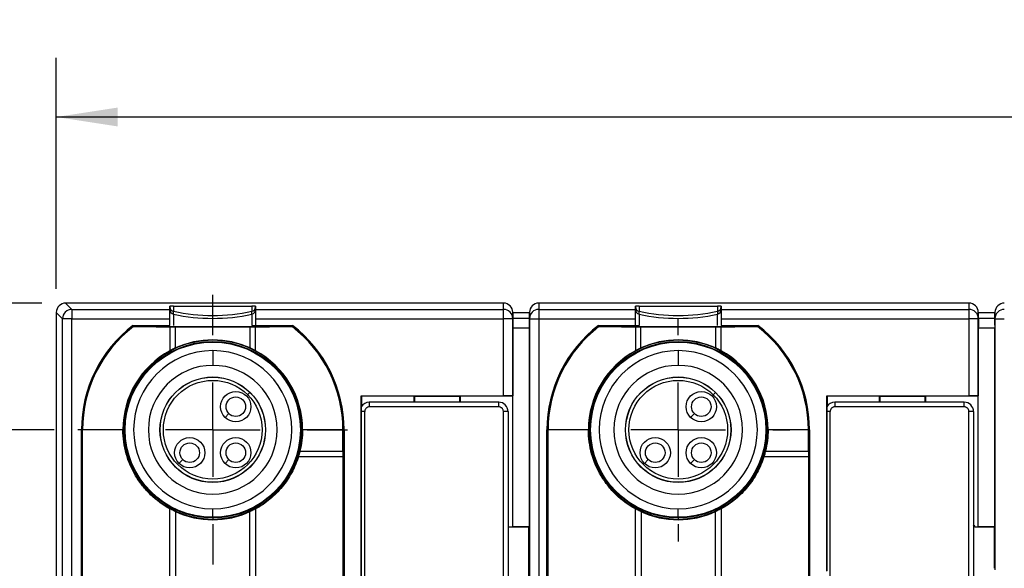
# Model space of a CAD drawing. Header units: millimetres. Extents: x 6 to 273, y 6 to 210.
# Tile 9 of 16: x 112 to 165, y 113 to 142. Entities that reach past the tile are written whole.
import ezdxf

# ---------------------------------------------------------------- set-up
doc = ezdxf.new("R2010")
doc.units = ezdxf.units.MM
doc.linetypes.add('SLD-Center', pattern=[19.05, 15.24, -1.27, 1.27, -1.27])
doc.linetypes.add('SLD-Solid', pattern=[0])
doc.layers.add('CENTER', color=40, linetype='SLD-Center')
doc.layers.add('DIMENSIONS', color=140, linetype='SLD-Solid', lineweight=25)
doc.styles.add('SLDTEXTSTYLE0', font='VERDANA.TTF')
doc.dimstyles.new('SLDDIMSTYLE0', dxfattribs={"dimtxt": 2.158008, "dimasz": 3.302, "dimexe": 0, "dimexo": 0.0625, "dimgap": 0.539502, "dimtad": 0, "dimtih": 1, "dimtoh": 1, "dimrnd": 1e-09, "dimzin": 4, "dimdsep": 46, "dimtxsty": 'SLDTEXTSTYLE0', "dimsah": 1, "dimcen": 0.09, "dimadec": 0, "dimazin": 1, "dimtfac": 1, "dimtofl": 0, "dimtmove": 0, "dimatfit": 3, "dimfxl": 0, "dimfrac": 2, "dimtolj": 1, "dimtzin": 12, "dimarcsym": 0})
doc.dimstyles.new('SLDDIMSTYLE1', dxfattribs={"dimtxt": 2.158008, "dimasz": 3.302, "dimexe": 0, "dimexo": 0.0625, "dimgap": 0.539502, "dimtad": 0, "dimtih": 1, "dimtoh": 1, "dimrnd": 1e-09, "dimzin": 12, "dimdsep": 46, "dimtxsty": 'SLDTEXTSTYLE0', "dimsah": 1, "dimcen": 0.09, "dimadec": 0, "dimazin": 3, "dimtfac": 1, "dimtofl": 0, "dimtmove": 0, "dimatfit": 3, "dimfxl": 0, "dimfrac": 2, "dimtolj": 1, "dimtzin": 12, "dimarcsym": 0})
doc.dimstyles.new('SLDDIMSTYLE2', dxfattribs={"dimtxt": 2.158008, "dimasz": 3.302, "dimexe": 0, "dimexo": 0.0625, "dimgap": 0.539502, "dimtad": 0, "dimtih": 1, "dimtoh": 1, "dimrnd": 1e-09, "dimzin": 12, "dimdsep": 46, "dimtxsty": 'SLDTEXTSTYLE0', "dimsah": 1, "dimcen": 0.09, "dimadec": 0, "dimazin": 3, "dimtfac": 1, "dimtmove": 0, "dimatfit": 0, "dimfxl": 0, "dimfrac": 2, "dimtolj": 1, "dimtzin": 12, "dimarcsym": 0})

# ---------------------------------------------------------------- blocks, each defined once
blk = doc.blocks.new('_D_3')
at = {"layer": 'DIMENSIONS'}
for p, q in [((113.868, 128.007), (113.868, 140.412)), ((239.868, 127.507), (239.868, 140.412)), ((113.868, 137.237), (172.659, 137.237)), ((175.583, 137.237), (174.859, 137.237)), ((174.859, 137.237), (174.859, 133.807)), ((181.996, 137.237), (182.721, 137.237)), ((182.721, 137.237), (182.721, 133.807)), ((239.868, 137.237), (184.92, 137.237)), ((174.859, 133.807), (175.583, 133.807)), ((182.721, 133.807), (181.996, 133.807))]:
    blk.add_line(p, q, dxfattribs=at)
for points in [[(113.868, 137.237), (117.17, 136.729), (117.17, 137.745)], [(239.868, 137.237), (236.566, 137.745), (236.566, 136.729)]]:
    blk.add_solid(points, dxfattribs=at)
at = {"layer": 'DIMENSIONS', "char_height": 2.1167, "attachment_point": 1, "style": 'SLDTEXTSTYLE0'}
for s, insert in [('126.0', (174.686, 140.408)), ('4.96', (175.583, 136.496))]:
    blk.add_mtext(s, dxfattribs=dict(at, insert=insert))
blk = doc.blocks.new('_D_4')
at = {"layer": 'DIMENSIONS'}
for p, q in [((96.912, 139.256), (96.187, 139.256)), ((96.187, 139.256), (96.187, 135.826)), ((103.324, 139.256), (104.049, 139.256)), ((104.049, 139.256), (104.049, 135.826)), ((106.223, 137.237), (108.486, 137.237)), ((108.486, 137.237), (108.486, 127.237)), ((96.187, 135.826), (96.912, 135.826)), ((104.049, 135.826), (103.324, 135.826)), ((113.098, 127.237), (105.311, 127.237)), ((113.752, 120.437), (105.311, 120.437)), ((108.486, 120.437), (108.486, 114.087))]:
    blk.add_line(p, q, dxfattribs=at)
for points in [[(108.486, 127.237), (108.994, 130.539), (107.978, 130.539)], [(108.486, 120.437), (107.978, 117.135), (108.994, 117.135)]]:
    blk.add_solid(points, dxfattribs=at)
at = {"layer": 'DIMENSIONS', "char_height": 2.1167, "attachment_point": 1, "style": 'SLDTEXTSTYLE0'}
for s, insert in [('6.8', (97.809, 142.427)), ('0.27', (96.912, 138.514)), ('TYP.', (97.015, 134.601))]:
    blk.add_mtext(s, dxfattribs=dict(at, insert=insert))
blk = doc.blocks.new('_D_5')
at = {"layer": 'DIMENSIONS'}
for p, q in [((113.752, 120.437), (105.311, 120.437)), ((108.486, 120.437), (108.486, 104.036)), ((115.633, 104.036), (105.311, 104.036)), ((108.486, 98.153), (108.486, 104.036)), ((96.785, 98.153), (96.06, 98.153)), ((96.06, 98.153), (96.06, 94.724)), ((103.197, 98.153), (103.922, 98.153)), ((103.922, 98.153), (103.922, 94.724)), ((107.088, 98.153), (108.486, 98.153)), ((96.06, 94.724), (96.785, 94.724)), ((103.922, 94.724), (103.197, 94.724))]:
    blk.add_line(p, q, dxfattribs=at)
for points in [[(108.486, 120.437), (107.978, 117.135), (108.994, 117.135)], [(108.486, 104.036), (108.994, 107.338), (107.978, 107.338)]]:
    blk.add_solid(points, dxfattribs=at)
at = {"layer": 'DIMENSIONS', "char_height": 2.1167, "attachment_point": 1, "style": 'SLDTEXTSTYLE0'}
for s, insert in [('16.4', (96.785, 101.325)), ('0.65', (96.785, 97.412))]:
    blk.add_mtext(s, dxfattribs=dict(at, insert=insert))
blk = doc.blocks.new('SW_CENTERMARKSYMBOL_5')
at = {"layer": 'CENTER', "color": 0}
for p, q in [((0, 5.08), (0, 7.246)), ((0, 0), (0, 2.54)), ((-5.08, 0), (-7.246, 0)), ((0, 0), (-2.54, 0)), ((0, 0), (0, -2.54)), ((0, 0), (2.54, 0)), ((5.08, 0), (7.246, 0)), ((0, -5.08), (0, -7.246))]:
    blk.add_line(p, q, dxfattribs=at)
blk = doc.blocks.new('SW_CENTERMARKSYMBOL_6')
at = {"layer": 'CENTER', "color": 0}
for p, q in [((0, 5.08), (0, 5.9985)), ((0, 0), (0, 2.54)), ((-5.08, 0), (-5.9985, 0)), ((0, 0), (-2.54, 0)), ((0, 0), (0, -2.54)), ((0, 0), (2.54, 0)), ((5.08, 0), (5.9985, 0)), ((0, -5.08), (0, -5.9985))]:
    blk.add_line(p, q, dxfattribs=at)

msp = doc.modelspace()

# ---------------------------------------------------------------- linework, layer by layer
for p, q in [((114.368, 127.237), (114.705, 126.9)), ((137.884, 127.237), (114.368, 127.237)), ((119.968, 126.9), (119.968, 127.066)), ((120.165, 127.07), (120.165, 126.798)), ((124.371, 127.07), (124.371, 126.798)), ((124.568, 127.066), (124.568, 126.9)), ((137.884, 126.9), (137.884, 127.237)), ((139.779, 127.237), (139.779, 126.9)), ((162.884, 127.237), (139.779, 127.237)), ((144.968, 126.9), (144.968, 127.066)), ((145.165, 127.07), (145.165, 126.798)), ((149.371, 127.07), (149.371, 126.798)), ((149.568, 127.066), (149.568, 126.9)), ((162.884, 126.9), (162.884, 127.237)), ((114.205, 126.4), (113.868, 126.737)), ((113.868, 126.737), (113.868, 97.737)), ((114.205, 98.074), (114.205, 126.4)), ((114.705, 126.4), (114.205, 126.4)), ((114.705, 126.9), (119.968, 126.9)), ((114.705, 126.9), (114.705, 126.4)), ((114.705, 98.074), (114.705, 126.4)), ((114.705, 126.4), (119.968, 126.4)), ((119.968, 126.4), (119.968, 126.9)), ((119.968, 126.037), (119.968, 126.4)), ((120.165, 126.641), (120.165, 126.798)), ((120.165, 126.641), (120.165, 126.032)), ((124.371, 126.641), (124.371, 126.798)), ((124.371, 126.641), (124.371, 126.032)), ((124.568, 126.9), (124.568, 126.4)), ((124.568, 126.9), (137.884, 126.9)), ((124.568, 126.4), (137.884, 126.4)), ((124.568, 126.4), (124.568, 126.037)), ((137.884, 126.4), (137.884, 126.9)), ((137.884, 122.262), (137.884, 126.4)), ((138.384, 126.4), (137.884, 126.4)), ((138.384, 126.409), (138.384, 126.746)), ((138.384, 126.746), (138.384, 126.737)), ((138.384, 126.737), (138.384, 126.737)), ((138.384, 126.737), (138.384, 126.409)), ((138.384, 126.737), (139.279, 126.737)), ((138.387, 126.263), (138.384, 126.409)), ((139.279, 126.409), (138.384, 126.409)), ((138.384, 122.253), (138.384, 126.4)), ((138.384, 126.4), (138.387, 126.255)), ((139.279, 126.409), (139.277, 126.263)), ((139.277, 126.255), (139.279, 126.4)), ((139.279, 126.746), (139.279, 126.409)), ((139.279, 126.737), (139.279, 126.746)), ((139.279, 126.409), (139.279, 126.737)), ((139.279, 126.737), (139.279, 126.737)), ((139.279, 126.4), (139.279, 98.074)), ((139.279, 126.4), (139.779, 126.4)), ((139.779, 126.9), (144.968, 126.9)), ((139.779, 126.9), (139.779, 126.4)), ((139.779, 126.4), (139.779, 98.074)), ((139.779, 126.4), (144.968, 126.4)), ((144.968, 126.4), (144.968, 126.9)), ((144.968, 126.037), (144.968, 126.4)), ((145.165, 126.641), (145.165, 126.798)), ((145.165, 126.641), (145.165, 126.032)), ((149.371, 126.798), (149.371, 126.641)), ((149.371, 126.032), (149.371, 126.641)), ((149.568, 126.9), (149.568, 126.4)), ((149.568, 126.9), (162.884, 126.9)), ((149.568, 126.4), (162.884, 126.4)), ((149.568, 126.4), (149.568, 126.037)), ((162.884, 126.4), (162.884, 126.9)), ((162.884, 122.262), (162.884, 126.4)), ((163.384, 126.4), (162.884, 126.4)), ((163.384, 126.409), (163.384, 126.746)), ((163.384, 126.746), (163.384, 126.737)), ((163.384, 126.737), (163.384, 126.737)), ((163.384, 126.737), (163.384, 126.409)), ((163.384, 126.737), (164.279, 126.737)), ((163.387, 126.263), (163.384, 126.409)), ((164.279, 126.409), (163.384, 126.409)), ((163.384, 122.253), (163.384, 126.4)), ((163.384, 126.4), (163.387, 126.255)), ((164.279, 126.409), (164.277, 126.263)), ((164.277, 126.255), (164.279, 126.4)), ((164.279, 126.746), (164.279, 126.409)), ((164.279, 126.737), (164.279, 126.746)), ((164.279, 126.409), (164.279, 126.737)), ((164.279, 126.737), (164.279, 126.737)), ((164.279, 126.4), (164.279, 112.909)), ((164.279, 126.4), (164.779, 126.4)), ((117.985, 126.037), (119.968, 126.037)), ((118.002, 125.987), (118.005, 125.978)), ((118.002, 125.987), (126.534, 125.987)), ((119.968, 126.037), (119.968, 126.036)), ((124.568, 126.037), (126.551, 126.037)), ((124.568, 126.036), (124.568, 126.037)), ((126.531, 125.978), (126.534, 125.987)), ((138.384, 125.909), (138.384, 122.253)), ((138.384, 125.909), (139.279, 125.909)), ((139.279, 115.228), (139.279, 125.909)), ((142.985, 126.037), (144.968, 126.037)), ((143.002, 125.987), (143.005, 125.978)), ((143.002, 125.987), (151.534, 125.987)), ((144.968, 126.037), (144.968, 126.036)), ((149.568, 126.037), (151.551, 126.037)), ((149.568, 126.036), (149.568, 126.037)), ((151.531, 125.978), (151.534, 125.987)), ((163.384, 125.909), (163.384, 122.253)), ((163.384, 125.909), (164.279, 125.909)), ((164.279, 115.228), (164.279, 125.909)), ((122.268, 125.262), (122.268, 125.24)), ((147.268, 125.262), (147.268, 125.24)), ((122.268, 124.685), (122.268, 123.895)), ((147.268, 124.685), (147.268, 123.895)), ((124.144, 122.311), (124.267, 122.435)), ((124.267, 122.435), (124.273, 122.44)), ((130.243, 122.262), (137.884, 122.262)), ((130.243, 102.212), (130.243, 122.262)), ((130.243, 122.262), (130.26, 122.244)), ((130.26, 122.244), (130.26, 121.687)), ((133.085, 122.244), (130.26, 122.244)), ((133.103, 122.227), (133.085, 122.244)), ((133.085, 121.912), (133.085, 122.244)), ((135.533, 122.227), (133.103, 122.227)), ((133.103, 122.227), (133.103, 121.912)), ((135.551, 122.244), (135.533, 122.227)), ((135.533, 121.912), (135.533, 122.227)), ((138.376, 122.244), (135.551, 122.244)), ((135.551, 122.244), (135.551, 121.912)), ((138.376, 122.244), (138.384, 122.253)), ((138.376, 115.219), (138.376, 122.244)), ((138.384, 122.253), (138.384, 122.253)), ((138.384, 115.228), (138.384, 122.253)), ((149.144, 122.311), (149.267, 122.435)), ((149.267, 122.435), (149.273, 122.44)), ((155.243, 122.262), (162.884, 122.262)), ((155.243, 112.843), (155.243, 122.262)), ((155.26, 122.244), (155.243, 122.262)), ((155.26, 122.244), (155.26, 121.687)), ((158.085, 122.244), (155.26, 122.244)), ((158.103, 122.227), (158.085, 122.244)), ((158.085, 121.912), (158.085, 122.244)), ((160.533, 122.227), (158.103, 122.227)), ((158.103, 122.227), (158.103, 121.912)), ((160.551, 122.244), (160.533, 122.227)), ((160.533, 121.912), (160.533, 122.227)), ((163.376, 122.244), (160.551, 122.244)), ((160.551, 122.244), (160.551, 121.912)), ((163.376, 122.244), (163.384, 122.253)), ((163.376, 115.219), (163.376, 122.244)), ((163.384, 122.253), (163.384, 122.253)), ((163.384, 115.228), (163.384, 122.253)), ((130.678, 121.912), (130.678, 121.662)), ((137.628, 121.912), (130.678, 121.912)), ((137.628, 121.662), (130.678, 121.662)), ((137.628, 121.662), (137.628, 121.912)), ((155.678, 121.912), (155.678, 121.662)), ((162.628, 121.912), (155.678, 121.912)), ((162.628, 121.662), (155.678, 121.662)), ((162.628, 121.662), (162.628, 121.912)), ((122.931, 121.099), (123.135, 121.303)), ((130.245, 121.412), (130.245, 102.662)), ((130.428, 121.412), (130.245, 121.412)), ((130.428, 102.662), (130.428, 121.412)), ((138.128, 121.412), (137.878, 121.412)), ((137.878, 102.662), (137.878, 121.412)), ((138.128, 121.412), (138.128, 102.662)), ((147.931, 121.099), (148.135, 121.303)), ((155.245, 121.412), (155.245, 112.852)), ((155.428, 121.412), (155.245, 121.412)), ((155.428, 102.662), (155.428, 121.412)), ((162.878, 102.662), (162.878, 121.412)), ((163.128, 121.412), (162.878, 121.412)), ((163.128, 121.412), (163.128, 102.662)), ((115.218, 104.037), (115.218, 120.437)), ((115.268, 120.437), (115.277, 120.437)), ((115.268, 104.037), (115.268, 120.437)), ((115.277, 104.037), (115.277, 120.437)), ((117.443, 120.437), (115.277, 120.437)), ((129.259, 120.437), (127.093, 120.437)), ((129.259, 119.287), (129.259, 120.437)), ((129.268, 120.437), (129.259, 120.437)), ((129.268, 120.437), (129.268, 104.037)), ((129.318, 120.437), (129.318, 104.037)), ((140.218, 104.037), (140.218, 120.437)), ((140.268, 120.437), (140.277, 120.437)), ((140.268, 104.037), (140.268, 120.437)), ((140.277, 104.037), (140.277, 120.437)), ((142.443, 120.437), (140.277, 120.437)), ((154.259, 120.437), (152.093, 120.437)), ((154.259, 119.287), (154.259, 120.437)), ((154.268, 120.437), (154.259, 120.437)), ((154.268, 120.437), (154.268, 104.037)), ((154.318, 120.437), (154.318, 104.037)), ((129.259, 118.987), (126.871, 118.987)), ((126.954, 119.287), (129.259, 119.287)), ((129.259, 118.987), (129.259, 112.387)), ((154.259, 118.987), (151.871, 118.987)), ((151.954, 119.287), (154.259, 119.287)), ((154.259, 118.987), (154.259, 112.387)), ((120.456, 118.624), (120.66, 118.828)), ((122.931, 118.624), (123.135, 118.828)), ((145.456, 118.624), (145.66, 118.828)), ((147.931, 118.624), (148.135, 118.828)), ((119.968, 108.29), (119.968, 116.184)), ((120.268, 116.035), (120.268, 108.439)), ((122.268, 115.731), (122.268, 116.188)), ((124.268, 108.439), (124.268, 116.035)), ((124.568, 116.184), (124.568, 112.387)), ((144.968, 108.29), (144.968, 116.184)), ((145.268, 116.035), (145.268, 108.439)), ((147.268, 115.731), (147.268, 116.188)), ((149.268, 108.439), (149.268, 116.035)), ((149.568, 116.184), (149.568, 112.387)), ((122.268, 115.731), (122.268, 115.694)), ((122.268, 115.694), (122.268, 115.634)), ((122.268, 115.634), (122.268, 115.602)), ((147.268, 115.731), (147.268, 115.694)), ((147.268, 115.694), (147.268, 115.634)), ((147.268, 115.634), (147.268, 115.602)), ((163.217, 115.202), (163.128, 115.302)), ((138.128, 115.219), (138.376, 115.219)), ((139.253, 115.202), (138.128, 115.202)), ((138.376, 115.219), (138.384, 115.228)), ((139.279, 115.228), (138.384, 115.228)), ((139.279, 115.228), (139.253, 115.202)), ((139.253, 109.272), (139.253, 115.202)), ((163.213, 115.219), (163.376, 115.219)), ((164.253, 115.202), (163.217, 115.202)), ((163.376, 115.219), (163.384, 115.228)), ((164.279, 115.228), (163.384, 115.228)), ((164.253, 115.202), (164.279, 115.228)), ((164.253, 112.991), (164.253, 115.202))]:
    msp.add_line(p, q)
at = {"flags": 128}
for points in [[(120.165, 127.07), (120.686, 127.072), (121.211, 127.073), (121.739, 127.074), (122.268, 127.074), (122.797, 127.074), (123.325, 127.073), (123.85, 127.072), (124.371, 127.07)], [(145.165, 127.07), (145.686, 127.072), (146.211, 127.073), (146.739, 127.074), (147.268, 127.074), (147.797, 127.074), (148.325, 127.073), (148.85, 127.072), (149.371, 127.07)]]:
    msp.add_lwpolyline(points, dxfattribs=at)
for centre, radius in [((122.268, 120.437), 4.743), ((122.268, 120.437), 4.706), ((147.268, 120.437), 4.743), ((147.268, 120.437), 4.706), ((122.269, 120.436), 2.834), ((122.269, 120.436), 2.826), ((147.269, 120.436), 2.834), ((147.269, 120.436), 2.826), ((122.269, 120.436), 2.652), ((147.269, 120.436), 2.652), ((123.506, 121.674), 0.814), ((123.506, 121.674), 0.525), ((148.506, 121.674), 0.814), ((148.506, 121.674), 0.525), ((121.032, 119.199), 0.814), ((121.032, 119.199), 0.525), ((123.506, 119.199), 0.814), ((123.506, 119.199), 0.525), ((146.032, 119.199), 0.814), ((146.032, 119.199), 0.525), ((148.506, 119.199), 0.814), ((148.506, 119.199), 0.525)]:
    msp.add_circle(centre, radius)
for centre, radius, start, end in [((120.123, 124.476), 2.595, 89.0568, 93.4186), ((120.218, 127.042), 0.25, 180.0032, 257.868), ((124.413, 124.476), 2.595, 86.5814, 90.9432), ((124.318, 127.042), 0.25, 282.132, 359.9968), ((145.123, 124.476), 2.595, 89.0568, 93.4186), ((145.218, 127.042), 0.25, 180.0032, 257.868), ((149.413, 124.476), 2.595, 86.5814, 90.9432), ((149.318, 127.042), 0.25, 282.132, 359.9968), ((114.705, 126.4), 0.5, 90.0204, 179.9796), ((120.218, 126.885), 0.25, 180.0032, 257.868), ((122.268, 136.576), 10.001, 257.8644, 282.1356), ((122.268, 136.419), 10.001, 257.8644, 282.1356), ((124.318, 126.885), 0.25, 282.132, 359.9968), ((137.884, 126.4), 0.5, 1.0045, 90.0043), ((139.779, 126.4), 0.5, 89.9957, 178.9955), ((145.218, 126.885), 0.25, 180.0032, 257.868), ((147.268, 136.576), 10.001, 257.8644, 282.1356), ((147.268, 136.419), 10.001, 257.8644, 282.1356), ((149.318, 126.885), 0.25, 282.132, 359.9968), ((162.884, 126.4), 0.5, 1.0045, 90.0043), ((164.779, 126.4), 0.5, 89.9957, 178.9955), ((122.268, 120.437), 7.05, 127.4083, 180), ((122.268, 120.437), 7, 127.5467, 180), ((122.268, 120.437), 6.991, 127.5712, 180), ((122.268, 120.437), 6.991, 0, 52.4288), ((122.268, 120.437), 7, 360, 52.4533), ((122.268, 120.437), 7.05, 0, 52.5917), ((147.268, 120.437), 7.05, 127.4083, 180), ((147.268, 120.437), 7, 127.5467, 180), ((147.268, 120.437), 6.991, 127.5712, 180), ((147.268, 120.437), 6.991, 0, 52.4288), ((147.268, 120.437), 7, 0, 52.4533), ((147.268, 120.437), 7.05, 0, 52.5917), ((122.268, 120.437), 4.803, 90, 270), ((122.268, 120.437), 4.825, 90, 114.5083), ((122.268, 120.437), 4.825, 65.4917, 90), ((122.268, 120.437), 4.803, 270, 90), ((147.268, 120.437), 4.803, 90, 270), ((147.268, 120.437), 4.825, 90, 114.5083), ((147.268, 120.437), 4.825, 65.4917, 90), ((147.268, 120.437), 4.803, 270, 90), ((122.268, 120.437), 4.825, 118.4507, 180), ((122.268, 120.437), 4.248, 90, 270), ((122.268, 120.437), 4.248, 270, 90), ((122.268, 120.437), 4.825, 0, 61.5493), ((147.268, 120.437), 4.825, 118.4507, 180), ((147.268, 120.437), 4.248, 90, 270), ((147.268, 120.437), 4.248, 270, 90), ((147.268, 120.437), 4.825, 0, 61.5493), ((122.268, 120.437), 3.458, 90, 270), ((122.268, 120.437), 3.458, 270, 90), ((147.268, 120.437), 3.458, 90, 270), ((147.268, 120.437), 3.458, 270, 90), ((130.678, 121.412), 0.5, 90, 149.2534), ((137.628, 121.412), 0.5, 0, 90), ((155.678, 121.412), 0.5, 90, 149.2534), ((162.628, 121.412), 0.5, 0, 90), ((122.268, 120.437), 4.835, 245.5652, 270), ((122.268, 120.437), 4.835, 270, 294.4348), ((147.268, 120.437), 4.835, 245.5652, 270), ((147.268, 120.437), 4.835, 270, 294.4348), ((159.768, 112.237), 4.557, 40.8846, 42.4928)]:
    msp.add_arc(centre, radius, start, end)
for centre, major_axis, ratio, start_param, end_param in [((114.368, 126.737), (0.354, -0.354), 0.999695, 2.356347, 3.926839), ((137.884, 126.737), (0, 0.5), 0.999848, 4.729842, 6.283185), ((139.779, 126.737), (0, -0.5), 0.999848, 3.141593, 4.694936), ((162.884, 126.737), (0, 0.5), 0.999848, 4.729842, 6.283185), ((164.779, 126.737), (0, -0.5), 0.999848, 3.141593, 4.694936), ((138.393, 125.909), (-0.009, 0.5), 0.000305, 0.017448, 0.781887), ((139.271, 125.909), (0.009, 0.5), 0.000305, 5.501299, 6.265737), ((163.393, 125.909), (-0.009, 0.5), 0.000305, 0.017448, 0.781887), ((164.271, 125.909), (0.009, 0.5), 0.000305, 5.501299, 6.265737), ((138.393, 125.909), (0, 0.5), 0.017455, 0.806358, 1.570796), ((137.893, 125.909), (0.454, 0.462), 0.419288, 5.867556, 5.892022), ((139.771, 125.909), (-0.454, 0.462), 0.419288, 0.391163, 0.415629), ((139.271, 125.909), (0, 0.5), 0.017455, 4.712389, 5.476828), ((163.393, 125.909), (0, 0.5), 0.017455, 0.806358, 1.570796), ((162.893, 125.909), (0.454, 0.462), 0.419288, 5.867556, 5.892022), ((164.771, 125.909), (-0.454, 0.462), 0.419288, 0.391163, 0.415629), ((164.271, 125.909), (0, 0.5), 0.017455, 4.712389, 5.476828), ((137.884, 122.253), (0.5, 0), 0.017455, 0.017453, 1.570796), ((162.884, 122.253), (0.5, 0), 0.017455, 0.017453, 1.570796), ((159.768, 114.28), (0, 4.087), 0.866047, 4.939838, 4.944224)]:
    msp.add_ellipse(centre, major_axis=major_axis, ratio=ratio, start_param=start_param, end_param=end_param)
for points in [[(138.384, 126.4), (138.384, 126.403), (138.384, 126.406), (138.384, 126.409)], [(139.279, 126.409), (139.279, 126.406), (139.279, 126.403), (139.279, 126.4)], [(163.384, 126.4), (163.384, 126.403), (163.384, 126.406), (163.384, 126.409)], [(164.279, 126.409), (164.279, 126.406), (164.279, 126.403), (164.279, 126.4)], [(118.005, 125.978), (118.649, 125.975), (119.304, 125.972), (119.97, 125.97)], [(120.267, 125.969), (121.601, 125.966), (122.935, 125.966), (124.269, 125.969)], [(124.566, 125.97), (125.232, 125.972), (125.887, 125.975), (126.531, 125.978)], [(143.005, 125.978), (143.649, 125.975), (144.304, 125.972), (144.97, 125.97)], [(145.267, 125.969), (146.601, 125.966), (147.935, 125.966), (149.269, 125.969)], [(149.566, 125.97), (150.232, 125.972), (150.887, 125.975), (151.531, 125.978)], [(127.093, 120.437), (127.093, 120.047), (127.046, 119.664), (126.954, 119.287)], [(152.093, 120.437), (152.093, 120.047), (152.046, 119.664), (151.954, 119.287)]]:
    msp.add_open_spline(points, degree=3)
for points, knots in [([(119.97, 125.97), (119.975, 125.971), (119.995, 125.971), (120.058, 125.972), (120.1, 125.972), (120.18, 125.972), (120.217, 125.972), (120.262, 125.971), (120.272, 125.97), (120.267, 125.969)], [0, 0, 0, 0, 0.25, 0.25, 0.5, 0.5, 0.75, 0.75, 1, 1, 1, 1]), ([(119.97, 125.97), (119.97, 125.877), (119.97, 125.783), (119.97, 125.689), (119.97, 125.523), (119.97, 125.356), (119.97, 125.187), (119.97, 125.019), (119.97, 124.849), (119.97, 124.679)], [0, 0, 0, 0, 0.000300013, 0.000300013, 0.000300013, 0.000831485, 0.000831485, 0.000831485, 0.001363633, 0.001363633, 0.001363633, 0.001363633]), ([(120.267, 124.827), (120.267, 124.923), (120.267, 125.018), (120.267, 125.113), (120.267, 125.257), (120.267, 125.401), (120.267, 125.543), (120.267, 125.686), (120.267, 125.828), (120.267, 125.969)], [0, 0, 0, 0, 0.000300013, 0.000300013, 0.000300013, 0.000753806, 0.000753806, 0.000753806, 0.001208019, 0.001208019, 0.001208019, 0.001208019]), ([(124.269, 125.969), (124.264, 125.97), (124.274, 125.971), (124.319, 125.972), (124.355, 125.972), (124.435, 125.972), (124.478, 125.972), (124.541, 125.971), (124.561, 125.971), (124.566, 125.97)], [0, 0, 0, 0, 0.25, 0.25, 0.5, 0.5, 0.75, 0.75, 1, 1, 1, 1]), ([(124.269, 125.969), (124.269, 125.876), (124.269, 125.782), (124.269, 125.688), (124.269, 125.546), (124.269, 125.404), (124.269, 125.26), (124.269, 125.116), (124.269, 124.972), (124.269, 124.827)], [0, 0, 0, 0, 0.000300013, 0.000300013, 0.000300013, 0.000753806, 0.000753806, 0.000753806, 0.001208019, 0.001208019, 0.001208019, 0.001208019]), ([(124.371, 126.032), (124.427, 126.032), (124.477, 126.033), (124.549, 126.034), (124.568, 126.035), (124.568, 126.036)], [0, 0, 0, 0, 0.5, 0.5, 1, 1, 1, 1]), ([(124.566, 124.679), (124.566, 124.775), (124.566, 124.871), (124.566, 124.966), (124.566, 125.135), (124.566, 125.304), (124.566, 125.471), (124.566, 125.638), (124.566, 125.805), (124.566, 125.97)], [0, 0, 0, 0, 0.000300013, 0.000300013, 0.000300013, 0.000831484, 0.000831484, 0.000831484, 0.001363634, 0.001363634, 0.001363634, 0.001363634]), ([(144.968, 126.036), (144.968, 126.035), (144.988, 126.034), (145.059, 126.033), (145.109, 126.032), (145.165, 126.032)], [0, 0, 0, 0, 0.5, 0.5, 1, 1, 1, 1]), ([(144.97, 125.97), (144.975, 125.971), (144.995, 125.971), (145.058, 125.972), (145.1, 125.972), (145.18, 125.972), (145.217, 125.972), (145.262, 125.971), (145.272, 125.97), (145.267, 125.969)], [0, 0, 0, 0, 0.25, 0.25, 0.5, 0.5, 0.75, 0.75, 1, 1, 1, 1]), ([(144.97, 125.97), (144.97, 125.877), (144.97, 125.783), (144.97, 125.689), (144.97, 125.523), (144.97, 125.356), (144.97, 125.187), (144.97, 125.019), (144.97, 124.849), (144.97, 124.679)], [0, 0, 0, 0, 0.000300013, 0.000300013, 0.000300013, 0.000831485, 0.000831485, 0.000831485, 0.001363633, 0.001363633, 0.001363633, 0.001363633]), ([(145.267, 124.827), (145.267, 124.923), (145.267, 125.018), (145.267, 125.113), (145.267, 125.257), (145.267, 125.401), (145.267, 125.543), (145.267, 125.686), (145.267, 125.828), (145.267, 125.969)], [0, 0, 0, 0, 0.000300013, 0.000300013, 0.000300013, 0.000753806, 0.000753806, 0.000753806, 0.001208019, 0.001208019, 0.001208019, 0.001208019]), ([(149.269, 125.969), (149.264, 125.97), (149.274, 125.971), (149.319, 125.972), (149.355, 125.972), (149.435, 125.972), (149.478, 125.972), (149.541, 125.971), (149.561, 125.971), (149.566, 125.97)], [0, 0, 0, 0, 0.25, 0.25, 0.5, 0.5, 0.75, 0.75, 1, 1, 1, 1]), ([(149.269, 125.969), (149.269, 125.876), (149.269, 125.782), (149.269, 125.688), (149.269, 125.546), (149.269, 125.404), (149.269, 125.26), (149.269, 125.116), (149.269, 124.972), (149.269, 124.827)], [0, 0, 0, 0, 0.000300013, 0.000300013, 0.000300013, 0.000753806, 0.000753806, 0.000753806, 0.001208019, 0.001208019, 0.001208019, 0.001208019]), ([(149.566, 124.679), (149.566, 124.775), (149.566, 124.871), (149.566, 124.966), (149.566, 125.135), (149.566, 125.304), (149.566, 125.471), (149.566, 125.638), (149.566, 125.805), (149.566, 125.97)], [0, 0, 0, 0, 0.000300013, 0.000300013, 0.000300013, 0.000831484, 0.000831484, 0.000831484, 0.001363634, 0.001363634, 0.001363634, 0.001363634]), ([(120.267, 124.827), (120.272, 124.828), (120.26, 124.822), (120.206, 124.796), (120.166, 124.776), (120.052, 124.72), (119.981, 124.683), (119.97, 124.679)], [0, 0, 0, 0, 0.25, 0.25, 0.5, 0.5, 1, 1, 1, 1]), ([(124.566, 124.679), (124.555, 124.683), (124.484, 124.72), (124.37, 124.777), (124.331, 124.796), (124.276, 124.822), (124.264, 124.828), (124.269, 124.827)], [0, 0, 0, 0, 0.5, 0.5, 0.75, 0.75, 1, 1, 1, 1]), ([(145.267, 124.827), (145.272, 124.828), (145.26, 124.822), (145.206, 124.796), (145.166, 124.776), (145.052, 124.72), (144.981, 124.683), (144.97, 124.679)], [0, 0, 0, 0, 0.25, 0.25, 0.5, 0.5, 1, 1, 1, 1]), ([(149.566, 124.679), (149.555, 124.683), (149.484, 124.72), (149.37, 124.777), (149.331, 124.796), (149.276, 124.822), (149.264, 124.828), (149.269, 124.827)], [0, 0, 0, 0, 0.5, 0.5, 0.75, 0.75, 1, 1, 1, 1]), ([(130.248, 121.668), (130.247, 121.666), (130.246, 121.625), (130.245, 121.525), (130.245, 121.469), (130.245, 121.412)], [0, 0, 0, 0, 0.5, 0.5, 1, 1, 1, 1]), ([(130.678, 121.662), (130.661, 121.661), (130.629, 121.66), (130.582, 121.645), (130.538, 121.622), (130.5, 121.59), (130.468, 121.55), (130.445, 121.506), (130.43, 121.459), (130.429, 121.428), (130.428, 121.412)], [0, 0, 0, 0, 0.127004, 0.249361, 0.372124, 0.500301, 0.628715, 0.760123, 0.879338, 1, 1, 1, 1]), ([(137.878, 121.412), (137.877, 121.429), (137.876, 121.461), (137.861, 121.508), (137.838, 121.551), (137.806, 121.59), (137.766, 121.622), (137.722, 121.645), (137.675, 121.66), (137.644, 121.661), (137.628, 121.662)], [0, 0, 0, 0, 0.127004, 0.249361, 0.372124, 0.500301, 0.628715, 0.760123, 0.879338, 1, 1, 1, 1]), ([(155.248, 121.668), (155.247, 121.666), (155.246, 121.625), (155.245, 121.525), (155.245, 121.469), (155.245, 121.412)], [0, 0, 0, 0, 0.5, 0.5, 1, 1, 1, 1]), ([(155.678, 121.662), (155.661, 121.661), (155.629, 121.66), (155.582, 121.645), (155.538, 121.622), (155.5, 121.59), (155.468, 121.55), (155.445, 121.506), (155.43, 121.459), (155.429, 121.428), (155.428, 121.412)], [0, 0, 0, 0, 0.127004, 0.249361, 0.372124, 0.500301, 0.628715, 0.760123, 0.879338, 1, 1, 1, 1]), ([(162.878, 121.412), (162.877, 121.429), (162.876, 121.461), (162.861, 121.508), (162.838, 121.551), (162.806, 121.59), (162.766, 121.622), (162.722, 121.645), (162.675, 121.66), (162.644, 121.661), (162.628, 121.662)], [0, 0, 0, 0, 0.127004, 0.249361, 0.372124, 0.500301, 0.628715, 0.760123, 0.879338, 1, 1, 1, 1]), ([(119.968, 116.184), (119.585, 116.393), (119.239, 116.647), (118.774, 117.094), (118.627, 117.256), (118.359, 117.593), (118.237, 117.77), (117.907, 118.323), (117.733, 118.73), (117.561, 119.355), (117.517, 119.566), (117.459, 119.997), (117.443, 120.217), (117.443, 120.437)], [0, 0, 0, 0, 0.25, 0.25, 0.375, 0.375, 0.5, 0.5, 0.75, 0.75, 0.875, 0.875, 1, 1, 1, 1]), ([(144.968, 116.184), (144.585, 116.393), (144.239, 116.647), (143.774, 117.094), (143.627, 117.256), (143.359, 117.593), (143.237, 117.77), (142.907, 118.323), (142.733, 118.73), (142.561, 119.355), (142.517, 119.566), (142.459, 119.997), (142.443, 120.217), (142.443, 120.437)], [0, 0, 0, 0, 0.25, 0.25, 0.375, 0.375, 0.5, 0.5, 0.75, 0.75, 0.875, 0.875, 1, 1, 1, 1]), ([(126.871, 118.987), (126.777, 118.687), (126.656, 118.402), (126.363, 117.859), (126.188, 117.6), (125.795, 117.121), (125.578, 116.903), (125.103, 116.51), (124.843, 116.334), (124.568, 116.184)], [0, 0, 0, 0, 0.25, 0.25, 0.5, 0.5, 0.75, 0.75, 1, 1, 1, 1]), ([(126.954, 119.287), (126.954, 119.287), (126.949, 119.27), (126.933, 119.211), (126.922, 119.17), (126.889, 119.052), (126.869, 118.987), (126.871, 118.987)], [0, 0, 0, 0, 0.25, 0.25, 0.5, 0.5, 1, 1, 1, 1]), ([(129.259, 119.287), (129.26, 119.287), (129.261, 119.273), (129.262, 119.22), (129.262, 119.179), (129.262, 119.095), (129.262, 119.055), (129.261, 119.001), (129.26, 118.987), (129.259, 118.987)], [0, 0, 0, 0, 0.25, 0.25, 0.5, 0.5, 0.75, 0.75, 1, 1, 1, 1]), ([(151.871, 118.987), (151.777, 118.687), (151.656, 118.402), (151.363, 117.859), (151.188, 117.6), (150.795, 117.121), (150.578, 116.903), (150.103, 116.51), (149.843, 116.334), (149.568, 116.184)], [0, 0, 0, 0, 0.25, 0.25, 0.5, 0.5, 0.75, 0.75, 1, 1, 1, 1]), ([(151.954, 119.287), (151.954, 119.287), (151.949, 119.27), (151.933, 119.211), (151.922, 119.17), (151.889, 119.052), (151.869, 118.987), (151.871, 118.987)], [0, 0, 0, 0, 0.25, 0.25, 0.5, 0.5, 1, 1, 1, 1]), ([(154.259, 119.287), (154.26, 119.287), (154.261, 119.273), (154.262, 119.22), (154.262, 119.179), (154.262, 119.095), (154.262, 119.055), (154.261, 119.001), (154.26, 118.987), (154.259, 118.987)], [0, 0, 0, 0, 0.25, 0.25, 0.5, 0.5, 0.75, 0.75, 1, 1, 1, 1]), ([(120.268, 116.035), (120.268, 116.036), (120.249, 116.045), (120.193, 116.073), (120.155, 116.091), (120.08, 116.128), (120.043, 116.147), (119.987, 116.176), (119.968, 116.185), (119.968, 116.184)], [0, 0, 0, 0, 0.25, 0.25, 0.5, 0.5, 0.75, 0.75, 1, 1, 1, 1]), ([(124.568, 116.184), (124.568, 116.185), (124.549, 116.176), (124.493, 116.147), (124.456, 116.128), (124.381, 116.091), (124.344, 116.073), (124.286, 116.045), (124.268, 116.036), (124.268, 116.035)], [0, 0, 0, 0, 0.25, 0.25, 0.5, 0.5, 0.75, 0.75, 1, 1, 1, 1]), ([(145.268, 116.035), (145.268, 116.036), (145.249, 116.045), (145.193, 116.073), (145.155, 116.091), (145.08, 116.128), (145.043, 116.147), (144.987, 116.176), (144.968, 116.185), (144.968, 116.184)], [0, 0, 0, 0, 0.25, 0.25, 0.5, 0.5, 0.75, 0.75, 1, 1, 1, 1]), ([(149.568, 116.184), (149.568, 116.185), (149.549, 116.176), (149.493, 116.147), (149.456, 116.128), (149.381, 116.091), (149.344, 116.073), (149.286, 116.045), (149.268, 116.036), (149.268, 116.035)], [0, 0, 0, 0, 0.25, 0.25, 0.5, 0.5, 0.75, 0.75, 1, 1, 1, 1])]:
    msp.add_open_spline(points, degree=3, knots=knots)

# ---------------------------------------------------------------- block references
at = {"layer": 'CENTER'}
for name, p in [('SW_CENTERMARKSYMBOL_5', (122.268, 120.437)), ('SW_CENTERMARKSYMBOL_6', (147.268, 120.437))]:
    msp.add_blockref(name, p, dxfattribs=at)

# ---------------------------------------------------------------- dimensions: what is measured, and where the dimension line sits
at = {"layer": 'DIMENSIONS'}
dim = msp.add_linear_dim(base=(108.486, 127.237), p1=(115.022, 120.437), p2=(114.368, 127.237), angle=90, text='<>\\PTYP.', dimstyle='SLDDIMSTYLE2', dxfattribs=at)
dim.commit()
dim.dimension.update_dxf_attribs({"geometry": '_D_4', "text_midpoint": (108.486, 137.237), "dimtype": 160})
dim = msp.add_linear_dim(base=(113.868, 137.237), p1=(239.868, 126.237), p2=(113.868, 126.737), dimstyle='SLDDIMSTYLE0', dxfattribs=at)
dim.commit()
dim.dimension.update_dxf_attribs({"geometry": '_D_3', "text_midpoint": (178.79, 137.237), "dimtype": 160})
dim = msp.add_linear_dim(base=(108.486, 104.036), p1=(115.022, 120.437), p2=(116.903, 104.036), angle=90, dimstyle='SLDDIMSTYLE1', dxfattribs=at)
dim.commit()
dim.dimension.update_dxf_attribs({"geometry": '_D_5', "text_midpoint": (108.486, 98.153), "dimtype": 160})

doc.saveas('drawing.dxf')
